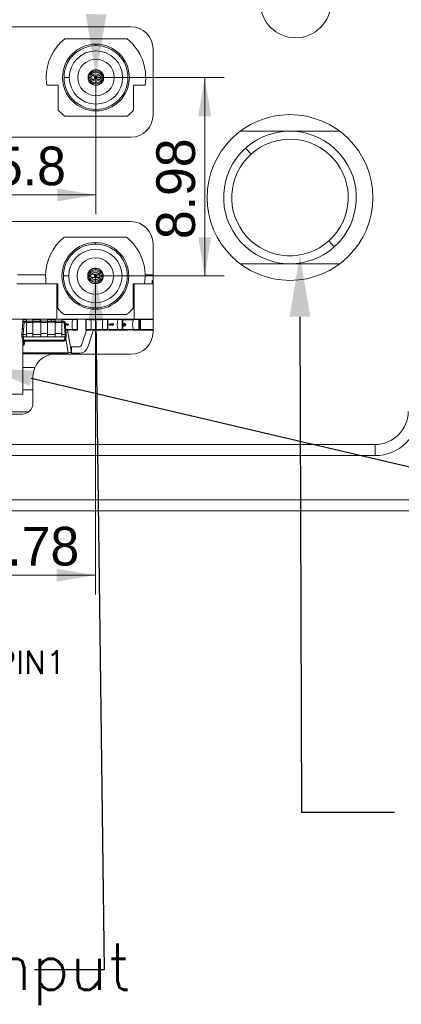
# Model space of a CAD drawing. Header units: millimetres. Extents: x 0 to 841, y 0 to 594.
# Tile 11 of 20: x 278 to 295, y 183 to 228. Entities that reach past the tile are written whole.
import ezdxf

# ---------------------------------------------------------------- set-up
doc = ezdxf.new("R2010")
doc.units = ezdxf.units.MM
doc.layers.get('0').update_dxf_attribs({"lineweight": 18})
for name, color, linetype, lineweight in [('10M晶', 7, 'Continuous', 18), ('BX三合', 7, 'Continuous', 18), ('BX三合一6', 7, 'Continuous', 18), ('BX三合一涓€閽Ｉ噾-', 7, 'Continuous', 18), ('COMPOUND-10.STEP', 7, 'Continuous', 18), ('COMPOUND-14.STEP', 7, 'Continuous', 18), ('COMPOUND-34.STEP', 7, 'Continuous', 18), ('COMPOUND-40.STEP', 7, 'Continuous', 18), ('Default', 7, 'Continuous', 18), ('ID353', 7, 'Continuous', 18), ('ID3811', 7, 'Continuous', 18), ('SOLID-0.STEP.STE', 7, 'Continuous', 18), ('SOLID-2.STEP.STE', 7, 'Continuous', 18), ('SOLID-3.STEP.STE', 7, 'Continuous', 18), ('SOLID.STEP.STEP_', 7, 'Continuous', 18), ('按夐敭', 7, 'Continuous', 18), ('网口板FS', 7, 'Continuous', 18)]:
    doc.layers.add(name, color=color, linetype=linetype, lineweight=lineweight)
doc.styles.add('SEACAD_Arial', font='txt', dxfattribs={"width": 0.7})
doc.styles.get("Standard").update_dxf_attribs({"font": 'txt.shx'})
doc.dimstyles.new('国标', dxfattribs={"dimtxt": 3.5, "dimasz": 3.5, "dimexe": 1.75, "dimexo": 0, "dimgap": 0.875, "dimtad": 1, "dimdsep": 46, "dimtxsty": 'SEACAD_Arial', "dimblk": '_CAXARROW', "dimcen": 1.75, "dimdle": 7, "dimadec": 1, "dimazin": 0, "dimtfac": 0.5, "dimtdec": 3, "dimtmove": 0, "dimatfit": 3, "dimfxl": 1, "dimtolj": 1, "dimarcsym": 0})

# ---------------------------------------------------------------- blocks, each defined once
blk = doc.blocks.new('SE4')
at = {"layer": '10M晶', "color": 7, "linetype": 'Continuous'}
for p, q in [((278.882, 215.974), (277.602, 215.974)), ((283.739, 215.974), (283.381, 215.974)), ((277.85, 213.763), (277.85, 213.974)), ((277.85, 210.574), (277.85, 213.012)), ((277.85, 210.574), (276.65, 210.574))]:
    blk.add_line(p, q, dxfattribs=at)
at = {"layer": 'BX三合', "color": 7, "linetype": 'Continuous'}
for p, q in [((282.739, 227.204), (262.239, 227.204)), ((283.739, 223.204), (283.739, 226.204)), ((262.239, 222.204), (282.739, 222.204)), ((282.739, 218.384), (262.239, 218.384)), ((283.739, 213.384), (283.739, 217.384)), ((279.309, 212.384), (282.739, 212.384)), ((278.309, 210.174), (278.309, 211.384)), ((277.809, 209.674), (261.739, 209.674))]:
    blk.add_line(p, q, dxfattribs=at)
for centre, radius, start, end in [((290.188, 228.304), 1.6, 180, 0), ((282.739, 226.204), 1, 0, 90), ((282.739, 223.204), 1, 270, 0), ((289.933, 219.474), 3.75, 0, 180), ((289.933, 219.474), 3.75, 180, 0), ((282.739, 217.384), 1, 0, 90), ((282.739, 213.384), 1, 270, 0), ((279.309, 211.384), 1, 90, 180), ((277.809, 210.174), 0.5, 270, 360)]:
    blk.add_arc(centre, radius, start, end, dxfattribs=at)
at = {"layer": 'BX三合一6', "color": 7, "linetype": 'Continuous'}
for p, q in [((282.571, 226.654), (279.742, 226.654)), ((281.157, 226.349), (281.157, 226.414)), ((281.157, 225.193), (281.157, 225.253)), ((279.951, 224.904), (279.712, 224.904)), ((280.809, 224.974), (280.809, 224.914)), ((280.809, 224.914), (280.862, 224.914)), ((280.809, 224.894), (280.809, 224.834)), ((280.862, 224.894), (280.809, 224.894)), ((280.862, 224.914), (280.941, 224.917)), ((280.941, 224.891), (280.862, 224.894)), ((281.157, 224.904), (281.157, 224.963)), ((281.157, 224.904), (281.157, 224.844)), ((281.157, 224.828), (281.157, 224.739)), ((281.157, 224.739), (281.157, 224.666)), ((281.372, 224.917), (281.452, 224.914)), ((281.452, 224.894), (281.372, 224.891)), ((281.452, 224.914), (281.504, 224.914)), ((281.504, 224.894), (281.452, 224.894)), ((281.504, 224.914), (281.504, 224.974)), ((281.504, 224.834), (281.504, 224.894)), ((282.362, 224.904), (282.602, 224.904)), ((278.934, 224.554), (279.455, 224.554)), ((279.455, 224.554), (279.455, 223.432)), ((282.858, 223.432), (282.858, 224.554)), ((282.858, 224.554), (283.379, 224.554)), ((281.157, 223.459), (281.157, 223.394)), ((279.742, 223.154), (282.571, 223.154)), ((282.546, 217.674), (279.717, 217.674)), ((281.131, 217.369), (281.131, 217.434)), ((281.131, 216.213), (281.131, 216.273)), ((279.926, 215.924), (279.686, 215.924)), ((280.784, 215.994), (280.784, 215.934)), ((280.784, 215.934), (280.836, 215.934)), ((280.784, 215.914), (280.784, 215.854)), ((280.836, 215.914), (280.784, 215.914)), ((280.836, 215.934), (280.916, 215.937)), ((280.916, 215.911), (280.836, 215.914)), ((281.131, 215.924), (281.131, 215.983)), ((281.131, 215.924), (281.131, 215.864)), ((281.131, 215.848), (281.131, 215.759)), ((281.131, 215.759), (281.131, 215.686)), ((281.347, 215.937), (281.426, 215.934)), ((281.426, 215.914), (281.347, 215.911)), ((281.426, 215.934), (281.479, 215.934)), ((281.479, 215.914), (281.426, 215.914)), ((281.479, 215.934), (281.479, 215.994)), ((281.479, 215.854), (281.479, 215.914)), ((282.337, 215.924), (282.576, 215.924)), ((278.909, 215.574), (279.43, 215.574)), ((279.43, 215.574), (279.43, 214.452)), ((282.833, 214.452), (282.833, 215.574)), ((282.833, 215.574), (283.354, 215.574)), ((281.131, 214.479), (281.131, 214.414)), ((279.717, 214.174), (282.546, 214.174))]:
    blk.add_line(p, q, dxfattribs=at)
for centre, radius, start, end in [((281.157, 224.904), 2.25, 128.9424, 180), ((281.157, 224.904), 1.51, 90, 270), ((281.157, 224.904), 1.445, 90, 180), ((281.157, 224.904), 1.51, 270, 90), ((281.157, 224.904), 1.445, 0, 90), ((281.157, 224.904), 2.25, 351.051, 51.0576), ((281.157, 224.904), 1.205, 0, 180), ((281.157, 224.904), 0.825, 0, 180), ((281.157, 224.904), 2.25, 180, 188.949), ((281.157, 224.904), 1.445, 180, 270), ((281.157, 224.904), 1.205, 180, 0), ((281.157, 224.904), 0.825, 180, 0), ((281.157, 224.904), 0.343, 178.3902, 180), ((281.157, 224.904), 0.343, 180, 181.6098), ((281.256, 236.714), 11.886, 268.6541, 269.5228), ((281.157, 218.486), 6.494, 88.4125, 91.5779), ((281.157, 224.904), 0.0595, 90, 270), ((281.157, 224.904), 0.0595, 270, 90), ((281.157, 224.904), 1.445, 270, 0), ((281.058, 236.717), 11.889, 270.4773, 271.3422), ((281.157, 224.904), 0.343, 358.3902, 1.6098), ((281.157, 224.904), 2.25, 220.856, 231.0576), ((281.157, 224.904), 2.25, 308.9424, 319.144), ((281.131, 215.924), 2.25, 128.9424, 180), ((281.131, 215.924), 1.51, 90, 270), ((281.131, 215.924), 1.51, 270, 90), ((281.131, 215.924), 2.25, 351.051, 51.0576), ((281.131, 215.924), 1.445, 90, 180), ((281.131, 215.924), 1.205, 0, 180), ((281.131, 215.924), 1.445, 0, 90), ((281.131, 215.924), 0.825, 0, 180), ((281.131, 215.924), 2.25, 180, 188.949), ((281.131, 215.924), 1.445, 180, 270), ((281.131, 215.924), 1.205, 180, 0), ((281.131, 215.924), 0.825, 180, 0), ((281.131, 215.924), 0.343, 178.3902, 180), ((281.131, 215.924), 0.343, 180, 181.6098), ((281.23, 227.734), 11.886, 268.6541, 269.5228), ((281.131, 209.506), 6.494, 88.4125, 91.5779), ((281.131, 215.924), 0.0595, 90, 270), ((281.131, 215.924), 0.0595, 270, 90), ((281.131, 215.924), 1.445, 270, 0), ((281.032, 227.737), 11.889, 270.4773, 271.3422), ((281.131, 215.924), 0.343, 358.3902, 1.6098), ((281.131, 215.924), 2.25, 220.856, 231.0576), ((281.131, 215.924), 2.25, 308.9424, 319.144)]:
    blk.add_arc(centre, radius, start, end, dxfattribs=at)
for centre, major_axis, start_param, end_param in [((281.157, 224.837), (-0.356, 0), 4.712389, 6.067225), ((281.157, 224.837), (0.305, 0), 0.25268, 2.888912), ((281.157, 224.841), (-0.229, 0), 4.712389, 5.943348), ((281.157, 224.837), (0.356, 0), 0.21596, 1.570796), ((281.157, 224.841), (0.229, 0), 0.339837, 1.570796), ((281.157, 224.97), (0.356, 0), 3.357553, 6.067225), ((281.157, 224.97), (-0.305, 0), 0.25268, 1.570796), ((281.157, 224.967), (-0.229, 0), 0.339837, 1.570796), ((281.157, 224.97), (-0.305, 0), 1.570796, 2.888912), ((281.157, 224.967), (-0.229, 0), 1.570796, 2.801756), ((281.131, 215.857), (-0.356, 0), 4.712389, 6.067225), ((281.131, 215.857), (0.305, 0), 0.25268, 2.888912), ((281.131, 215.857), (-0.356, 0), 3.357553, 4.712389), ((281.131, 215.99), (0.356, 0), 3.357553, 6.067225), ((281.131, 215.99), (-0.305, 0), 0.25268, 1.570796), ((281.131, 215.861), (0.229, 0), 1.570796, 2.801756), ((281.131, 215.987), (-0.229, 0), 0.339837, 1.570796), ((281.131, 215.861), (0.229, 0), 0.339837, 1.570796), ((281.131, 215.99), (-0.305, 0), 1.570796, 2.888912), ((281.131, 215.987), (-0.229, 0), 1.570796, 2.801756)]:
    blk.add_ellipse(centre, major_axis=major_axis, ratio=0.999161, start_param=start_param, end_param=end_param, dxfattribs=at)
for points, weights in [([(280.809, 224.974), (280.847, 225.144), (280.982, 225.253), (281.157, 225.253)], [1, 0.852795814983, 0.852795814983, 1]), ([(281.157, 225.253), (281.331, 225.253), (281.467, 225.144), (281.504, 224.974)], [1, 0.852795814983, 0.852795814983, 1]), ([(281.504, 224.834), (281.4, 224.359), (280.914, 224.359), (280.809, 224.834)], [1, 0.47619047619, 0.47619047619, 1]), ([(280.784, 215.994), (280.821, 216.164), (280.957, 216.273), (281.131, 216.273)], [1, 0.852795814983, 0.852795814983, 1]), ([(281.131, 216.273), (281.306, 216.273), (281.441, 216.164), (281.479, 215.994)], [1, 0.852795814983, 0.852795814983, 1]), ([(281.479, 215.854), (281.374, 215.379), (280.888, 215.379), (280.784, 215.854)], [1, 0.47619047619, 0.47619047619, 1])]:
    blk.add_rational_spline(points, weights, degree=3, dxfattribs=at)
at = {"layer": 'BX三合一涓€閽Ｉ噾-', "color": 7, "linetype": 'Continuous'}
for p, q in [((267.149, 208.294), (293.779, 208.294)), ((293.779, 208.294), (293.779, 207.794)), ((293.779, 207.794), (267.149, 207.794)), ((267.149, 205.794), (296.279, 205.794)), ((296.279, 205.294), (267.149, 205.294))]:
    blk.add_line(p, q, dxfattribs=at)
for radius in [2, 1.5]:
    blk.add_arc((293.779, 209.794), radius, 270, 0, dxfattribs=at)
at = {"layer": 'COMPOUND-10.STEP', "color": 7, "linetype": 'Continuous'}
for p, q in [((279.868, 213.474), (280.048, 212.45)), ((280.506, 212.794), (280.724, 213.474)), ((280.792, 212.702), (281.042, 213.484)), ((279.9, 212.45), (279.787, 213.092)), ((280.053, 212.424), (280.053, 212.724)), ((280.053, 212.724), (280.411, 212.724)), ((277.85, 212.45), (279.9, 212.45)), ((279.9, 212.398), (277.85, 212.398)), ((279.898, 212.384), (279.9, 212.398)), ((279.9, 212.45), (279.9, 212.398)), ((280.048, 212.398), (280.046, 212.384)), ((280.053, 212.424), (280.411, 212.424))]:
    blk.add_line(p, q, dxfattribs=at)
for centre, radius, start, end in [((281.176, 213.574), 0.4, 90, 102.8393), ((280.411, 212.824), 0.1, 270, 342.2553), ((280.411, 212.824), 0.4, 270, 342.2553), ((279.9, 212.424), 0.15, 350, 10)]:
    blk.add_arc(centre, radius, start, end, dxfattribs=at)
for major_axis, start_param, end_param in [((0.148, 0.026), 0, 1.540638), ((0.148, -0.026), 4.742547, 6.283185)]:
    blk.add_ellipse((279.9, 212.424), major_axis=major_axis, ratio=0.171088, start_param=start_param, end_param=end_param, dxfattribs=at)
at = {"layer": 'COMPOUND-14.STEP', "color": 7, "linetype": 'Continuous'}
for p, q in [((277.905, 213.874), (278.009, 213.874)), ((277.905, 213.828), (277.905, 213.874)), ((278.009, 213.874), (278.009, 213.974)), ((278.309, 213.874), (278.009, 213.874)), ((278.009, 213.824), (278.009, 213.874)), ((278.309, 213.974), (278.309, 213.874)), ((278.309, 213.874), (278.659, 213.874)), ((278.309, 213.824), (278.309, 213.874)), ((278.659, 213.874), (278.659, 213.974)), ((278.958, 213.874), (278.659, 213.874)), ((278.659, 213.824), (278.659, 213.874)), ((278.958, 213.974), (278.958, 213.874)), ((278.958, 213.874), (279.308, 213.874)), ((278.958, 213.824), (278.958, 213.874)), ((279.308, 213.874), (279.308, 213.974)), ((279.608, 213.874), (279.308, 213.874)), ((279.308, 213.824), (279.308, 213.874)), ((279.608, 213.974), (279.608, 213.874)), ((279.608, 213.874), (279.712, 213.874)), ((279.608, 213.824), (279.608, 213.874)), ((279.712, 213.828), (279.712, 213.874)), ((277.809, 213.274), (277.855, 213.828)), ((277.824, 213.465), (277.825, 213.465)), ((277.825, 213.48), (277.826, 213.489)), ((277.825, 213.482), (277.826, 213.482)), ((277.826, 213.489), (277.828, 213.513)), ((277.826, 213.492), (277.827, 213.501)), ((277.827, 213.5), (277.828, 213.5)), ((277.829, 213.521), (277.833, 213.57)), ((277.829, 213.531), (277.83, 213.535)), ((277.829, 213.521), (277.83, 213.521)), ((277.83, 213.533), (277.83, 213.542)), ((277.833, 213.57), (277.837, 213.617)), ((277.833, 213.57), (277.834, 213.57)), ((277.835, 213.594), (277.835, 213.598)), ((277.837, 213.624), (277.838, 213.639)), ((277.837, 213.617), (277.838, 213.638)), ((277.837, 213.62), (277.837, 213.623)), ((277.837, 213.617), (277.838, 213.617)), ((277.838, 213.638), (277.839, 213.638)), ((277.839, 213.647), (277.839, 213.652)), ((277.84, 213.658), (277.84, 213.659)), ((277.841, 213.667), (277.842, 213.667)), ((277.905, 213.828), (277.859, 213.274)), ((278.009, 213.828), (277.905, 213.828)), ((278.309, 213.824), (278.009, 213.824)), ((278.009, 213.324), (278.009, 213.824)), ((278.659, 213.828), (278.309, 213.828)), ((278.309, 213.324), (278.309, 213.824)), ((278.958, 213.824), (278.659, 213.824)), ((278.659, 213.324), (278.659, 213.824)), ((279.308, 213.828), (278.958, 213.828)), ((278.958, 213.324), (278.958, 213.824)), ((279.608, 213.824), (279.308, 213.824)), ((279.308, 213.324), (279.308, 213.824)), ((279.712, 213.828), (279.608, 213.828)), ((279.608, 213.324), (279.608, 213.824)), ((279.758, 213.274), (279.712, 213.828)), ((279.762, 213.828), (279.808, 213.274)), ((277.809, 213.174), (277.809, 213.274)), ((277.85, 213.012), (277.809, 213.174)), ((277.809, 213.174), (277.809, 213.174)), ((277.858, 213.174), (277.898, 213.012)), ((277.859, 213.274), (277.859, 213.274)), ((278.009, 213.274), (277.859, 213.274)), ((277.859, 213.274), (277.859, 213.174)), ((277.859, 213.174), (278.009, 213.174)), ((277.898, 213.012), (279.719, 213.012)), ((277.898, 212.974), (277.898, 213.012)), ((278.309, 213.324), (278.009, 213.324)), ((278.009, 213.174), (278.009, 213.324)), ((278.309, 213.174), (278.009, 213.174)), ((278.309, 213.174), (278.309, 213.324)), ((278.659, 213.274), (278.309, 213.274)), ((278.309, 213.174), (278.659, 213.174)), ((278.958, 213.324), (278.659, 213.324)), ((278.659, 213.174), (278.659, 213.324)), ((278.958, 213.174), (278.659, 213.174)), ((278.958, 213.174), (278.958, 213.324)), ((279.308, 213.274), (278.958, 213.274)), ((278.958, 213.174), (279.308, 213.174)), ((279.608, 213.324), (279.308, 213.324)), ((279.308, 213.174), (279.308, 213.324)), ((279.608, 213.174), (279.308, 213.174)), ((279.608, 213.174), (279.608, 213.324)), ((279.758, 213.274), (279.608, 213.274)), ((279.608, 213.174), (279.758, 213.174)), ((279.719, 213.012), (279.76, 213.174)), ((279.719, 212.974), (279.719, 213.012)), ((279.758, 213.274), (279.758, 213.274)), ((279.758, 213.174), (279.758, 213.274)), ((279.808, 213.174), (279.767, 213.012)), ((279.808, 213.274), (279.808, 213.174)), ((279.808, 213.174), (279.808, 213.174)), ((279.719, 212.974), (277.898, 212.974))]:
    blk.add_line(p, q, dxfattribs=at)
for centre, radius, start, end in [((277.905, 213.824), 0.05, 90, 175.2364), ((279.712, 213.824), 0.05, 4.7636, 90), ((277.834, 212.974), 0.302, 85.2659, 94.7341), ((277.898, 213.024), 0.05, 194.0362, 270), ((277.859, 213.162), 0.0126, 90.0086, 96.7287), ((279.719, 213.024), 0.05, 270, 345.9638), ((279.783, 212.974), 0.302, 85.2659, 94.7341), ((279.758, 213.162), 0.0126, 83.2713, 89.9914)]:
    blk.add_arc(centre, radius, start, end, dxfattribs=at)
for centre, major_axis, ratio, start_param, end_param in [((277.905, 213.824), (-0.0498, 0.0042), 0.082761, 4.719286, 6.283185), ((279.712, 213.824), (-0.0498, -0.0042), 0.082761, 3.141593, 4.705492), ((277.898, 213.024), (-0.0485, -0.0121), 0.235702, 0, 1.511939), ((279.719, 213.024), (-0.0485, 0.0121), 0.235702, 1.629654, 3.141593)]:
    blk.add_ellipse(centre, major_axis=major_axis, ratio=ratio, start_param=start_param, end_param=end_param, dxfattribs=at)
for points in [[(277.809, 213.174), (277.81, 213.171), (277.83, 213.171), (277.858, 213.174)], [(279.76, 213.174), (279.787, 213.171), (279.807, 213.171), (279.808, 213.174)]]:
    blk.add_rational_spline(points, [1, 0.818404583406, 0.818404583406, 1], degree=3, dxfattribs=at)
at = {"layer": 'COMPOUND-34.STEP', "color": 7, "linetype": 'Continuous'}
for p, q in [((277.85, 213.831), (277.855, 213.831)), ((277.852, 213.793), (277.85, 213.793)), ((277.85, 212.812), (277.86, 212.812)), ((277.86, 212.775), (277.85, 212.775)), ((277.86, 212.812), (277.896, 212.975)), ((277.86, 212.812), (277.86, 212.775)), ((277.943, 212.974), (277.907, 212.812))]:
    blk.add_line(p, q, dxfattribs=at)
blk.add_arc((277.86, 212.823), 0.048, 270, 347.4712, dxfattribs=at)
blk.add_ellipse((277.86, 212.823), major_axis=(0.0469, -0.0104), ratio=0.212, start_param=4.759465, end_param=6.283185, dxfattribs=at)
at = {"layer": 'COMPOUND-40.STEP', "color": 7, "linetype": 'Continuous'}
for p, q in [((278.909, 215.574), (277.575, 215.574)), ((279.383, 215.574), (279.383, 213.974)), ((282.883, 213.974), (282.883, 215.574)), ((283.739, 215.574), (283.354, 215.574)), ((279.383, 213.974), (277.104, 213.974)), ((279.383, 213.974), (282.883, 213.974)), ((283.739, 213.974), (282.883, 213.974))]:
    blk.add_line(p, q, dxfattribs=at)
at = {"layer": 'ID353', "color": 7, "linetype": 'Continuous'}
blk.add_line((278.109, 209.774), (261.439, 209.774), dxfattribs=at)
at = {"layer": 'ID3811', "color": 7, "linetype": 'Continuous'}
for p, q in [((292.183, 222.474), (287.683, 222.474)), ((287.683, 216.474), (292.183, 216.474))]:
    blk.add_line(p, q, dxfattribs=at)
at = {"layer": 'SOLID-0.STEP.STE', "color": 7, "linetype": 'Continuous'}
for p, q in [((279.608, 213.964), (280.101, 213.964)), ((280.101, 213.954), (279.608, 213.954)), ((280.075, 213.974), (280.075, 213.964)), ((280.101, 213.954), (280.104, 213.964)), ((280.305, 213.954), (280.101, 213.954)), ((280.104, 213.971), (280.104, 213.964)), ((280.104, 213.971), (280.106, 213.971)), ((280.105, 213.968), (280.104, 213.964)), ((280.106, 213.964), (280.104, 213.964)), ((280.105, 213.968), (280.106, 213.971)), ((280.305, 213.974), (280.305, 213.954)), ((280.305, 213.494), (280.305, 213.954)), ((280.305, 213.954), (280.325, 213.954)), ((280.325, 213.954), (280.325, 213.494)), ((280.696, 213.494), (280.696, 213.954)), ((280.716, 213.954), (280.696, 213.954)), ((280.716, 213.954), (280.716, 213.974)), ((280.919, 213.954), (280.716, 213.954)), ((280.716, 213.954), (280.716, 213.494)), ((280.915, 213.971), (280.916, 213.968)), ((280.915, 213.971), (280.917, 213.971)), ((280.917, 213.964), (280.915, 213.964)), ((280.917, 213.964), (280.916, 213.968)), ((280.917, 213.964), (280.917, 213.971)), ((280.917, 213.964), (280.919, 213.954)), ((280.919, 213.964), (281.473, 213.964)), ((281.473, 213.954), (280.919, 213.954)), ((280.946, 213.964), (280.946, 213.974)), ((281.072, 213.964), (281.072, 213.974)), ((281.224, 213.964), (281.224, 213.974)), ((281.389, 213.964), (281.389, 213.974)), ((281.446, 213.974), (281.446, 213.964)), ((281.475, 213.964), (281.473, 213.954)), ((281.676, 213.954), (281.473, 213.954)), ((281.475, 213.971), (281.477, 213.971)), ((281.475, 213.964), (281.475, 213.971)), ((281.476, 213.968), (281.475, 213.964)), ((281.477, 213.964), (281.475, 213.964)), ((281.477, 213.971), (281.476, 213.968)), ((281.676, 213.974), (281.676, 213.954)), ((281.676, 213.494), (281.676, 213.954)), ((281.676, 213.954), (281.696, 213.954)), ((281.693, 213.964), (282.146, 213.964)), ((282.146, 213.954), (281.696, 213.954)), ((281.696, 213.954), (281.696, 213.494)), ((281.832, 213.964), (281.832, 213.974)), ((281.954, 213.974), (281.954, 213.964)), ((281.983, 213.971), (281.983, 213.964)), ((281.983, 213.971), (281.985, 213.971)), ((281.984, 213.968), (281.983, 213.964)), ((281.984, 213.968), (281.985, 213.971)), ((282.119, 213.974), (282.119, 213.964)), ((282.146, 213.954), (282.148, 213.964)), ((282.349, 213.954), (282.146, 213.954)), ((282.148, 213.971), (282.148, 213.964)), ((282.148, 213.971), (282.15, 213.971)), ((282.149, 213.968), (282.148, 213.964)), ((282.15, 213.964), (282.148, 213.964)), ((282.149, 213.968), (282.15, 213.971)), ((282.349, 213.974), (282.349, 213.954)), ((282.349, 213.494), (282.349, 213.954)), ((282.349, 213.954), (282.369, 213.954)), ((282.361, 213.971), (282.361, 213.97)), ((282.361, 213.971), (282.363, 213.971)), ((282.362, 213.968), (282.363, 213.971)), ((282.369, 213.954), (282.369, 213.494)), ((282.562, 213.974), (282.562, 213.964)), ((283.104, 213.97), (283.104, 213.974)), ((283.149, 213.954), (283.111, 213.954)), ((279.772, 213.721), (279.771, 213.721)), ((279.772, 213.705), (279.772, 213.721)), ((279.775, 213.75), (279.775, 213.752)), ((279.776, 213.72), (279.776, 213.717)), ((279.776, 213.703), (279.776, 213.701)), ((279.781, 213.753), (279.778, 213.753)), ((279.778, 213.753), (279.778, 213.743)), ((279.781, 213.75), (279.781, 213.753)), ((279.781, 213.75), (279.781, 213.75)), ((279.781, 213.747), (279.781, 213.745)), ((279.781, 213.745), (279.784, 213.746)), ((279.781, 213.743), (279.785, 213.744)), ((279.788, 213.739), (279.788, 213.742)), ((279.79, 213.494), (280.101, 213.494)), ((280.101, 213.484), (279.791, 213.484)), ((279.792, 213.753), (279.792, 213.75)), ((279.803, 213.753), (279.792, 213.753)), ((279.792, 213.75), (279.801, 213.75)), ((279.792, 213.72), (279.792, 213.718)), ((279.803, 213.72), (279.792, 213.72)), ((279.792, 213.718), (279.8, 213.718)), ((279.801, 213.743), (279.793, 213.743)), ((279.793, 213.743), (279.793, 213.741)), ((279.793, 213.741), (279.801, 213.741)), ((279.801, 213.735), (279.793, 213.735)), ((279.793, 213.735), (279.793, 213.732)), ((279.793, 213.732), (279.803, 213.732)), ((279.8, 213.718), (279.8, 213.7)), ((279.8, 213.7), (279.803, 213.7)), ((279.801, 213.75), (279.801, 213.743)), ((279.801, 213.741), (279.801, 213.735)), ((279.803, 213.732), (279.803, 213.753)), ((279.803, 213.7), (279.803, 213.72)), ((279.847, 213.752), (279.839, 213.752)), ((279.839, 213.744), (279.846, 213.744)), ((279.841, 213.721), (279.84, 213.721)), ((279.866, 213.746), (279.846, 213.735)), ((279.847, 213.743), (279.846, 213.744)), ((279.846, 213.735), (279.85, 213.728)), ((279.85, 213.728), (279.87, 213.738)), ((279.866, 213.747), (279.866, 213.746)), ((280.075, 213.484), (280.075, 213.474)), ((280.101, 213.474), (280.075, 213.474)), ((280.101, 213.494), (280.305, 213.494)), ((280.104, 213.484), (280.101, 213.494)), ((280.305, 213.474), (280.101, 213.474)), ((280.104, 213.484), (280.106, 213.484)), ((280.104, 213.484), (280.104, 213.477)), ((280.104, 213.484), (280.105, 213.48)), ((280.106, 213.477), (280.104, 213.477)), ((280.105, 213.48), (280.106, 213.484)), ((280.106, 213.477), (280.105, 213.48)), ((280.305, 213.494), (280.305, 213.474)), ((280.325, 213.494), (280.305, 213.494)), ((280.696, 213.494), (280.716, 213.494)), ((280.716, 213.494), (280.919, 213.494)), ((280.716, 213.474), (280.716, 213.494)), ((280.919, 213.474), (280.716, 213.474)), ((280.915, 213.484), (280.917, 213.484)), ((280.916, 213.48), (280.915, 213.477)), ((280.917, 213.477), (280.915, 213.477)), ((280.917, 213.484), (280.916, 213.48)), ((280.919, 213.494), (280.917, 213.484)), ((280.917, 213.484), (280.917, 213.477)), ((280.919, 213.494), (281.473, 213.494)), ((281.473, 213.484), (280.919, 213.484)), ((280.919, 213.474), (280.946, 213.474)), ((280.946, 213.474), (280.946, 213.484)), ((281.072, 213.474), (281.072, 213.484)), ((281.224, 213.474), (281.072, 213.474)), ((281.224, 213.474), (281.224, 213.484)), ((281.389, 213.474), (281.224, 213.474)), ((281.389, 213.474), (281.389, 213.484)), ((281.446, 213.474), (281.389, 213.474)), ((281.446, 213.484), (281.446, 213.474)), ((281.473, 213.474), (281.446, 213.474)), ((281.473, 213.494), (281.676, 213.494)), ((281.473, 213.494), (281.475, 213.484)), ((281.676, 213.474), (281.473, 213.474)), ((281.475, 213.484), (281.477, 213.484)), ((281.475, 213.484), (281.475, 213.477)), ((281.476, 213.48), (281.475, 213.484)), ((281.477, 213.477), (281.475, 213.477)), ((281.477, 213.484), (281.476, 213.48)), ((281.476, 213.48), (281.477, 213.477)), ((281.676, 213.494), (281.676, 213.474)), ((281.696, 213.494), (281.676, 213.494)), ((282.146, 213.484), (281.693, 213.484)), ((281.696, 213.494), (282.146, 213.494)), ((281.741, 213.753), (281.748, 213.733)), ((281.743, 213.753), (281.741, 213.753)), ((281.745, 213.748), (281.743, 213.753)), ((281.754, 213.748), (281.745, 213.748)), ((281.753, 213.745), (281.746, 213.745)), ((281.746, 213.745), (281.749, 213.737)), ((281.748, 213.733), (281.751, 213.733)), ((281.75, 213.737), (281.753, 213.745)), ((281.75, 213.736), (281.75, 213.736)), ((281.751, 213.733), (281.759, 213.753)), ((281.756, 213.753), (281.754, 213.748)), ((281.759, 213.753), (281.756, 213.753)), ((281.766, 213.721), (281.773, 213.7)), ((281.769, 213.721), (281.766, 213.721)), ((281.771, 213.715), (281.769, 213.721)), ((281.777, 213.753), (281.771, 213.753)), ((281.774, 213.751), (281.771, 213.751)), ((281.771, 213.735), (281.774, 213.735)), ((281.771, 213.733), (281.776, 213.733)), ((281.779, 213.715), (281.771, 213.715)), ((281.778, 213.713), (281.771, 213.713)), ((281.771, 213.713), (281.775, 213.704)), ((281.773, 213.7), (281.776, 213.7)), ((281.774, 213.735), (281.774, 213.751)), ((281.775, 213.704), (281.778, 213.713)), ((281.775, 213.703), (281.775, 213.703)), ((281.776, 213.733), (281.777, 213.753)), ((281.776, 213.7), (281.784, 213.721)), ((281.781, 213.721), (281.779, 213.715)), ((281.78, 213.753), (281.78, 213.751)), ((281.791, 213.753), (281.78, 213.753)), ((281.78, 213.751), (281.789, 213.751)), ((281.789, 213.744), (281.781, 213.744)), ((281.781, 213.744), (281.781, 213.742)), ((281.781, 213.742), (281.789, 213.741)), ((281.789, 213.735), (281.781, 213.735)), ((281.781, 213.735), (281.781, 213.733)), ((281.781, 213.733), (281.791, 213.733)), ((281.784, 213.721), (281.781, 213.721)), ((281.789, 213.751), (281.789, 213.744)), ((281.789, 213.741), (281.789, 213.735)), ((281.791, 213.733), (281.791, 213.753)), ((281.801, 213.755), (281.794, 213.738)), ((281.794, 213.738), (281.797, 213.738)), ((281.802, 213.721), (281.796, 213.721)), ((281.799, 213.718), (281.796, 213.718)), ((281.796, 213.703), (281.799, 213.703)), ((281.796, 213.7), (281.802, 213.7)), ((281.797, 213.738), (281.801, 213.749)), ((281.799, 213.703), (281.799, 213.718)), ((281.801, 213.75), (281.801, 213.75)), ((281.801, 213.75), (281.801, 213.749)), ((281.801, 213.749), (281.805, 213.738)), ((281.802, 213.753), (281.803, 213.755)), ((281.808, 213.738), (281.802, 213.753)), ((281.802, 213.7), (281.802, 213.721)), ((281.805, 213.738), (281.808, 213.738)), ((281.806, 213.721), (281.806, 213.718)), ((281.817, 213.721), (281.806, 213.721)), ((281.806, 213.718), (281.814, 213.718)), ((281.814, 213.703), (281.806, 213.703)), ((281.806, 213.703), (281.806, 213.7)), ((281.806, 213.7), (281.816, 213.7)), ((281.807, 213.757), (281.807, 213.759)), ((281.814, 213.711), (281.807, 213.711)), ((281.807, 213.711), (281.807, 213.709)), ((281.807, 213.709), (281.814, 213.709)), ((281.81, 213.741), (281.81, 213.739)), ((281.811, 213.474), (281.832, 213.474)), ((281.814, 213.718), (281.814, 213.711)), ((281.814, 213.709), (281.814, 213.703)), ((281.816, 213.7), (281.817, 213.721)), ((281.819, 213.75), (281.819, 213.752)), ((281.82, 213.703), (281.82, 213.701)), ((281.821, 213.72), (281.821, 213.717)), ((281.823, 213.753), (281.822, 213.743)), ((281.825, 213.753), (281.823, 213.753)), ((281.825, 213.75), (281.825, 213.753)), ((281.825, 213.75), (281.825, 213.75)), ((281.825, 213.747), (281.825, 213.745)), ((281.825, 213.745), (281.828, 213.746)), ((281.825, 213.743), (281.829, 213.744)), ((281.832, 213.474), (281.832, 213.484)), ((281.832, 213.48), (281.833, 213.484)), ((281.833, 213.477), (281.832, 213.479)), ((281.833, 213.477), (281.832, 213.477)), ((281.954, 213.474), (281.832, 213.474)), ((281.833, 213.739), (281.833, 213.742)), ((281.837, 213.753), (281.837, 213.75)), ((281.848, 213.753), (281.837, 213.753)), ((281.837, 213.75), (281.845, 213.75)), ((281.845, 213.735), (281.837, 213.735)), ((281.837, 213.735), (281.837, 213.732)), ((281.837, 213.732), (281.847, 213.732)), ((281.837, 213.72), (281.837, 213.718)), ((281.847, 213.72), (281.837, 213.72)), ((281.837, 213.718), (281.845, 213.718)), ((281.845, 213.743), (281.838, 213.743)), ((281.838, 213.743), (281.838, 213.741)), ((281.838, 213.741), (281.845, 213.741)), ((281.845, 213.75), (281.845, 213.743)), ((281.845, 213.741), (281.845, 213.735)), ((281.845, 213.718), (281.845, 213.7)), ((281.845, 213.7), (281.847, 213.7)), ((281.847, 213.732), (281.848, 213.753)), ((281.847, 213.7), (281.847, 213.72)), ((281.891, 213.752), (281.883, 213.752)), ((281.884, 213.744), (281.89, 213.744)), ((281.885, 213.721), (281.884, 213.721)), ((281.911, 213.746), (281.89, 213.735)), ((281.891, 213.743), (281.89, 213.744)), ((281.89, 213.735), (281.895, 213.728)), ((281.895, 213.728), (281.914, 213.738)), ((281.911, 213.747), (281.911, 213.746)), ((281.954, 213.484), (281.954, 213.474)), ((281.981, 213.474), (281.954, 213.474)), ((282.119, 213.474), (281.981, 213.474)), ((281.983, 213.484), (281.983, 213.477)), ((281.983, 213.484), (281.984, 213.48)), ((281.985, 213.477), (281.983, 213.477)), ((281.984, 213.48), (281.985, 213.484)), ((281.985, 213.477), (281.984, 213.48)), ((282.119, 213.484), (282.119, 213.474)), ((282.146, 213.474), (282.119, 213.474)), ((282.146, 213.494), (282.349, 213.494)), ((282.148, 213.484), (282.146, 213.494)), ((282.349, 213.474), (282.146, 213.474)), ((282.148, 213.484), (282.15, 213.484)), ((282.148, 213.484), (282.148, 213.477)), ((282.148, 213.484), (282.149, 213.48)), ((282.15, 213.477), (282.148, 213.477)), ((282.149, 213.48), (282.15, 213.484)), ((282.15, 213.477), (282.149, 213.48)), ((282.349, 213.494), (282.349, 213.474)), ((282.369, 213.494), (282.349, 213.494)), ((282.359, 213.474), (282.349, 213.474)), ((282.562, 213.474), (282.359, 213.474)), ((282.361, 213.478), (282.361, 213.477)), ((282.363, 213.477), (282.361, 213.477)), ((282.363, 213.477), (282.362, 213.48)), ((282.562, 213.484), (282.562, 213.474)), ((283.104, 213.474), (283.104, 213.478)), ((283.159, 213.474), (283.104, 213.474)), ((283.111, 213.494), (283.149, 213.494))]:
    blk.add_line(p, q, dxfattribs=at)
for centre, radius, start, end in [((281.075, 213.724), 1, 166.7029, 193.2971), ((280.063, 213.958), 0.0426, 8.1713, 13.8442), ((280.305, 213.954), 0.02, 0, 90), ((280.716, 213.954), 0.02, 90, 180), ((280.957, 213.958), 0.0426, 166.1558, 171.8287), ((279.946, 213.724), 1, 346.7029, 13.2971), ((281.072, 213.954), 0.02, 90, 150), ((281.224, 213.954), 0.02, 90, 150), ((281.389, 213.954), 0.02, 90, 150), ((282.446, 213.724), 1, 166.7029, 193.2971), ((281.435, 213.958), 0.0426, 8.1713, 13.8442), ((281.676, 213.954), 0.02, 360, 90), ((281.943, 213.958), 0.0426, 8.1713, 13.8442), ((283.119, 213.724), 1, 166.7029, 193.2971), ((282.108, 213.958), 0.0426, 8.1713, 13.8442), ((282.349, 213.954), 0.02, 0, 90), ((282.562, 213.954), 0.02, 30, 90), ((283.104, 213.954), 0.02, 90, 108.0444), ((280.305, 213.494), 0.02, 270, 0), ((280.716, 213.494), 0.02, 180, 270), ((280.957, 213.49), 0.0426, 188.1713, 193.8442), ((281.072, 213.494), 0.02, 210, 270), ((281.224, 213.494), 0.02, 210, 270), ((281.389, 213.494), 0.02, 210, 270), ((281.676, 213.494), 0.02, 270, 0), ((282.349, 213.494), 0.02, 270, 0), ((282.562, 213.494), 0.02, 270, 330), ((283.104, 213.494), 0.02, 251.9556, 270)]:
    blk.add_arc(centre, radius, start, end, dxfattribs=at)
for points in [[(279.825, 213.746), (279.822, 213.742), (279.82, 213.737), (279.82, 213.732)], [(279.82, 213.732), (279.82, 213.724), (279.826, 213.716), (279.834, 213.713)], [(279.839, 213.752), (279.833, 213.752), (279.829, 213.75), (279.825, 213.746)], [(279.829, 213.732), (279.829, 213.738), (279.833, 213.743), (279.839, 213.744)], [(279.84, 213.721), (279.834, 213.721), (279.829, 213.726), (279.829, 213.732)], [(279.834, 213.713), (279.836, 213.709), (279.838, 213.705), (279.842, 213.702)], [(279.861, 213.703), (279.851, 213.703), (279.842, 213.711), (279.841, 213.721)], [(279.842, 213.702), (279.847, 213.697), (279.854, 213.694), (279.861, 213.694)], [(279.881, 213.717), (279.878, 213.708), (279.87, 213.703), (279.861, 213.703)], [(279.861, 213.694), (279.868, 213.694), (279.874, 213.696), (279.879, 213.7)], [(279.881, 213.762), (279.873, 213.762), (279.866, 213.755), (279.866, 213.747)], [(279.87, 213.738), (279.873, 213.734), (279.876, 213.733), (279.881, 213.733)], [(279.895, 213.752), (279.893, 213.757), (279.887, 213.762), (279.881, 213.762)], [(279.881, 213.733), (279.887, 213.733), (279.892, 213.737), (279.894, 213.742)], [(279.903, 213.729), (279.903, 213.721), (279.896, 213.714), (279.888, 213.714)], [(279.888, 213.706), (279.895, 213.706), (279.901, 213.708), (279.905, 213.712)], [(279.894, 213.742), (279.899, 213.74), (279.903, 213.735), (279.903, 213.729)], [(279.906, 213.745), (279.903, 213.748), (279.899, 213.751), (279.895, 213.752)], [(279.905, 213.712), (279.91, 213.717), (279.912, 213.723), (279.912, 213.729)], [(279.912, 213.729), (279.912, 213.735), (279.91, 213.74), (279.906, 213.745)], [(281.87, 213.746), (281.866, 213.742), (281.864, 213.737), (281.864, 213.732)], [(281.864, 213.732), (281.864, 213.724), (281.87, 213.716), (281.878, 213.713)], [(281.883, 213.752), (281.878, 213.752), (281.873, 213.75), (281.87, 213.746)], [(281.873, 213.732), (281.873, 213.738), (281.878, 213.743), (281.884, 213.744)], [(281.884, 213.721), (281.878, 213.721), (281.873, 213.726), (281.873, 213.732)], [(281.878, 213.713), (281.88, 213.709), (281.883, 213.705), (281.886, 213.702)], [(281.906, 213.703), (281.895, 213.703), (281.887, 213.711), (281.885, 213.721)], [(281.886, 213.702), (281.891, 213.697), (281.898, 213.694), (281.906, 213.694)], [(281.925, 213.717), (281.922, 213.708), (281.915, 213.703), (281.906, 213.703)], [(281.906, 213.694), (281.912, 213.694), (281.918, 213.696), (281.923, 213.7)], [(281.925, 213.762), (281.917, 213.762), (281.911, 213.755), (281.911, 213.747)], [(281.914, 213.738), (281.917, 213.734), (281.921, 213.733), (281.925, 213.733)], [(281.939, 213.752), (281.937, 213.757), (281.932, 213.762), (281.925, 213.762)], [(281.925, 213.733), (281.931, 213.733), (281.937, 213.737), (281.939, 213.742)], [(281.947, 213.729), (281.947, 213.721), (281.941, 213.714), (281.933, 213.714)], [(281.933, 213.706), (281.939, 213.706), (281.945, 213.708), (281.949, 213.712)], [(281.95, 213.745), (281.947, 213.748), (281.943, 213.751), (281.939, 213.752)], [(281.939, 213.742), (281.944, 213.74), (281.947, 213.735), (281.947, 213.729)], [(281.949, 213.712), (281.954, 213.717), (281.956, 213.723), (281.956, 213.729)], [(281.956, 213.729), (281.956, 213.735), (281.954, 213.74), (281.95, 213.745)]]:
    blk.add_open_spline(points, degree=3, dxfattribs=at)
for points, knots in [([(279.881, 213.753), (279.878, 213.753), (279.875, 213.75), (279.875, 213.747), (279.875, 213.744), (279.878, 213.742), (279.881, 213.742)], [0, 0, 0, 0, 0.0086301, 0.0086301, 0.0086301, 0.0172602, 0.0172602, 0.0172602, 0.0172602]), ([(279.881, 213.742), (279.884, 213.742), (279.887, 213.744), (279.887, 213.75), (279.884, 213.753), (279.881, 213.753)], [0, 0, 0, 0, 0.0086301, 0.0086301, 0.0172602, 0.0172602, 0.0172602, 0.0172602]), ([(281.925, 213.753), (281.922, 213.753), (281.92, 213.75), (281.92, 213.747), (281.92, 213.744), (281.922, 213.742), (281.925, 213.742)], [0, 0, 0, 0, 0.0086301, 0.0086301, 0.0086301, 0.0172602, 0.0172602, 0.0172602, 0.0172602]), ([(281.925, 213.742), (281.928, 213.742), (281.931, 213.744), (281.931, 213.75), (281.928, 213.753), (281.925, 213.753)], [0, 0, 0, 0, 0.0086301, 0.0086301, 0.0172602, 0.0172602, 0.0172602, 0.0172602])]:
    blk.add_open_spline(points, degree=3, knots=knots, dxfattribs=at)
at = {"layer": 'SOLID-2.STEP.STE', "color": 7, "linetype": 'Continuous'}
for q in [(283.705, 215.574), (283.739, 215.724)]:
    blk.add_line((283.705, 215.724), q, dxfattribs=at)
at = {"layer": 'SOLID-3.STEP.STE', "color": 7, "linetype": 'Continuous'}
for p, q in [((277.851, 213.831), (277.851, 213.954)), ((277.871, 213.954), (277.851, 213.954)), ((277.871, 213.954), (277.871, 213.974)), ((278.009, 213.954), (277.871, 213.954)), ((277.871, 213.954), (277.871, 213.861)), ((278.632, 213.954), (278.309, 213.954)), ((278.632, 213.974), (278.632, 213.954)), ((278.632, 213.874), (278.632, 213.954)), ((278.652, 213.954), (278.632, 213.954)), ((278.659, 213.954), (278.652, 213.954)), ((278.652, 213.954), (278.652, 213.881)), ((279.141, 213.954), (278.958, 213.954)), ((279.138, 213.968), (279.137, 213.971)), ((279.137, 213.971), (279.139, 213.971)), ((279.139, 213.964), (279.137, 213.964)), ((279.139, 213.964), (279.138, 213.968)), ((279.139, 213.971), (279.139, 213.964)), ((279.141, 213.954), (279.139, 213.964)), ((279.141, 213.964), (279.308, 213.964)), ((279.308, 213.954), (279.141, 213.954)), ((279.168, 213.964), (279.168, 213.974)), ((279.668, 213.974), (279.668, 213.964)), ((279.697, 213.971), (279.697, 213.964)), ((279.697, 213.971), (279.699, 213.971)), ((279.698, 213.968), (279.697, 213.964)), ((279.698, 213.968), (279.699, 213.971)), ((279.898, 213.974), (279.898, 213.964)), ((279.898, 213.474), (279.791, 213.474)), ((279.898, 213.484), (279.898, 213.474))]:
    blk.add_line(p, q, dxfattribs=at)
for centre, radius, start, end in [((277.871, 213.954), 0.02, 90, 180), ((278.632, 213.954), 0.02, 0, 90), ((278.632, 213.954), 0.0201, 30.0272, 44.9728), ((279.179, 213.958), 0.0426, 166.1558, 171.8287), ((278.168, 213.724), 1, 8.6299, 13.2971), ((279.657, 213.958), 0.0426, 8.1713, 13.8442), ((279.898, 213.954), 0.02, 30, 90), ((279.898, 213.494), 0.02, 270, 330)]:
    blk.add_arc(centre, radius, start, end, dxfattribs=at)
at = {"layer": 'SOLID.STEP.STEP_', "color": 7, "linetype": 'Continuous'}
for p, q in [((281.755, 213.971), (281.76, 213.971)), ((281.76, 213.971), (281.76, 213.964)), ((281.811, 213.964), (281.811, 213.974)), ((282.366, 213.964), (282.857, 213.964)), ((282.855, 213.944), (282.369, 213.944)), ((282.811, 213.974), (282.811, 213.964)), ((283.091, 213.954), (282.86, 213.954)), ((282.862, 213.971), (282.862, 213.96)), ((282.862, 213.971), (282.868, 213.971)), ((283.091, 213.974), (283.091, 213.954)), ((283.091, 213.494), (283.091, 213.954)), ((283.091, 213.954), (283.111, 213.954)), ((283.111, 213.954), (283.111, 213.494)), ((283.149, 213.494), (283.149, 213.954)), ((283.149, 213.954), (283.169, 213.954)), ((283.169, 213.974), (283.169, 213.954)), ((283.739, 213.954), (283.169, 213.954)), ((283.169, 213.954), (283.169, 213.494)), ((281.763, 213.474), (281.676, 213.474)), ((281.76, 213.477), (281.755, 213.477)), ((281.76, 213.484), (281.76, 213.477)), ((281.763, 213.474), (281.811, 213.474)), ((281.811, 213.474), (281.811, 213.484)), ((282.857, 213.484), (282.366, 213.484)), ((282.377, 213.765), (282.369, 213.765)), ((282.369, 213.747), (282.374, 213.747)), ((282.369, 213.504), (282.855, 213.504)), ((282.376, 213.747), (282.374, 213.747)), ((282.415, 213.752), (282.375, 213.731)), ((282.375, 213.731), (282.384, 213.716)), ((282.384, 213.716), (282.423, 213.736)), ((282.415, 213.755), (282.415, 213.752)), ((282.441, 213.66), (282.453, 213.673)), ((282.453, 213.673), (282.46, 213.672)), ((282.811, 213.484), (282.811, 213.474)), ((282.86, 213.474), (282.811, 213.474)), ((282.86, 213.494), (283.091, 213.494)), ((283.091, 213.474), (282.86, 213.474)), ((282.862, 213.488), (282.862, 213.477)), ((282.868, 213.477), (282.862, 213.477)), ((283.091, 213.494), (283.091, 213.474)), ((283.111, 213.494), (283.091, 213.494)), ((283.169, 213.494), (283.149, 213.494)), ((283.169, 213.494), (283.739, 213.494)), ((283.169, 213.494), (283.169, 213.474)), ((283.739, 213.474), (283.169, 213.474))]:
    blk.add_line(p, q, dxfattribs=at)
for centre, radius, start, end in [((281.241, 213.724), 0.571, 24.8826, 25.683), ((283.382, 213.724), 0.571, 156.2316, 203.7684), ((283.382, 213.724), 0.571, 154.317, 156.2316), ((283.091, 213.954), 0.02, 0, 90), ((283.169, 213.954), 0.02, 90, 180), ((281.241, 213.724), 0.571, 334.317, 335.1083), ((283.382, 213.724), 0.571, 203.7684, 205.683), ((283.091, 213.494), 0.02, 270, 0), ((283.169, 213.494), 0.02, 180, 270)]:
    blk.add_arc(centre, radius, start, end, dxfattribs=at)
for points, degree in [([(282.12, 213.759), (282.114, 213.753), (282.114, 213.744)], 2), ([(282.114, 213.744), (282.114, 213.735), (282.12, 213.73)], 2), ([(282.119, 213.744), (282.12, 213.751), (282.124, 213.756)], 2), ([(282.124, 213.733), (282.12, 213.737), (282.119, 213.744)], 2), ([(282.367, 213.664), (282.384, 213.649), (282.406, 213.649)], 2), ([(282.385, 213.756), (282.384, 213.763), (282.377, 213.765)], 2), ([(282.445, 213.694), (282.435, 213.667), (282.406, 213.666)], 2), ([(282.406, 213.649), (282.425, 213.65), (282.441, 213.66)], 2), ([(282.444, 213.784), (282.428, 213.784), (282.415, 213.771), (282.415, 213.755)], 3), ([(282.423, 213.736), (282.431, 213.727), (282.444, 213.726)], 2), ([(282.472, 213.764), (282.464, 213.783), (282.444, 213.784)], 2), ([(282.444, 213.726), (282.463, 213.728), (282.471, 213.745)], 2), ([(282.46, 213.689), (282.452, 213.69), (282.445, 213.694)], 2), ([(282.489, 213.718), (282.489, 213.702), (282.476, 213.689), (282.46, 213.689)], 3), ([(282.46, 213.672), (282.479, 213.674), (282.493, 213.686)], 2), ([(282.471, 213.745), (282.487, 213.736), (282.489, 213.718)], 2), ([(282.495, 213.75), (282.488, 213.757), (282.481, 213.762), (282.472, 213.764)], 3), ([(282.493, 213.686), (282.502, 213.695), (282.507, 213.707), (282.507, 213.719)], 3), ([(282.507, 213.719), (282.507, 213.731), (282.503, 213.742), (282.495, 213.75)], 3)]:
    blk.add_open_spline(points, degree=degree, dxfattribs=at)
for points, degree, knots in [([(282.406, 213.666), (282.39, 213.667), (282.379, 213.676), (282.372, 213.682), (282.368, 213.691)], 2, [0, 0, 0, 0.0290404, 0.0290404, 0.04702312, 0.04702312, 0.04702312]), ([(282.376, 213.747), (282.376, 213.747), (282.376, 213.747), (282.376, 213.747), (282.381, 213.747), (282.385, 213.751), (282.385, 213.756)], 3, [0, 0, 0, 0, 0.00000238, 0.00000238, 0.00000238, 0.01372143, 0.01372143, 0.01372143, 0.01372143]), ([(282.445, 213.767), (282.438, 213.767), (282.433, 213.761), (282.433, 213.755), (282.433, 213.749), (282.438, 213.744), (282.445, 213.744)], 3, [0, 0, 0, 0, 0.0172602, 0.0172602, 0.0172602, 0.0345204, 0.0345204, 0.0345204, 0.0345204]), ([(282.445, 213.744), (282.451, 213.744), (282.456, 213.749), (282.456, 213.762), (282.451, 213.767), (282.445, 213.767)], 3, [0, 0, 0, 0, 0.0172602, 0.0172602, 0.0345204, 0.0345204, 0.0345204, 0.0345204])]:
    blk.add_open_spline(points, degree=degree, knots=knots, dxfattribs=at)
at = {"layer": '按夐敭', "color": 7, "linetype": 'Continuous'}
for p, q in [((288.171, 221.434), (287.928, 221.705)), ((291.695, 217.513), (291.938, 217.243))]:
    blk.add_line(p, q, dxfattribs=at)
for radius, start, end in [(3, 311.9497, 131.9497), (2.636, 311.9497, 131.9497), (3, 131.9497, 311.9497), (2.636, 131.9497, 311.9497)]:
    blk.add_arc((289.933, 219.474), radius, start, end, dxfattribs=at)
at = {"layer": '网口板FS', "color": 7, "linetype": 'Continuous'}
for p, q in [((277.85, 211.774), (278.389, 211.774)), ((277.85, 210.774), (278.309, 210.774))]:
    blk.add_line(p, q, dxfattribs=at)
blk = doc.blocks.new('*X32')
at = {"layer": 'Default', "linetype": 'Continuous'}
for points in [[(277.107, 219.299), (277.107, 219.883), (275.357, 219.591)], [(279.407, 219.299), (281.157, 219.591), (279.407, 219.883)]]:
    blk.add_hatch(color=7, dxfattribs=at).paths.add_polyline_path(points, flags=0)
at = {"layer": 'Default', "color": 7, "linetype": 'Continuous'}
for p, q in [((275.357, 224.904), (275.357, 218.716)), ((281.157, 224.904), (281.157, 218.716)), ((275.357, 219.591), (281.157, 219.591))]:
    blk.add_line(p, q, dxfattribs=at)
at = {"layer": 'Default', "color": 7, "linetype": 'Continuous', "insert": (276.545, 221.778), "char_height": 1.75, "width": 6.37576, "attachment_point": 1, "style": 'SEACAD_Arial'}
blk.add_mtext('{\\W1;5.8}', dxfattribs=at)
blk = doc.blocks.new('_CAXARROW')
blk.add_hatch(color=0).paths.add_polyline_path([(0, 0), (-1, 0.125), (-1, -0.125)], flags=0)
blk = doc.blocks.new('*X33')
at = {"layer": 'Default', "linetype": 'Continuous'}
for points in [[(286.367, 223.154), (286.075, 224.904), (285.784, 223.154)], [(286.367, 217.674), (285.784, 217.674), (286.075, 215.924)]]:
    blk.add_hatch(color=7, dxfattribs=at).paths.add_polyline_path(points, flags=0)
at = {"layer": 'Default', "color": 7, "linetype": 'Continuous'}
for p, q in [((281.157, 224.904), (286.95, 224.904)), ((286.075, 224.904), (286.075, 215.924)), ((281.131, 215.924), (286.95, 215.924))]:
    blk.add_line(p, q, dxfattribs=at)
at = {"layer": 'Default', "color": 7, "linetype": 'Continuous', "insert": (283.888, 217.592), "char_height": 1.75, "width": 9.09947, "attachment_point": 1, "rotation": 90, "style": 'SEACAD_Arial'}
blk.add_mtext('{\\W1;8.98}', dxfattribs=at)
blk = doc.blocks.new('*X36')
at = {"layer": 'Default', "linetype": 'Continuous'}
for points in [[(277.102, 202.092), (277.102, 202.676), (275.352, 202.384)], [(279.381, 202.092), (281.131, 202.384), (279.381, 202.676)]]:
    blk.add_hatch(color=7, dxfattribs=at).paths.add_polyline_path(points, flags=0)
at = {"layer": 'Default', "color": 7, "linetype": 'Continuous'}
for p, q in [((275.352, 215.924), (275.352, 201.509)), ((281.131, 215.924), (281.131, 201.509)), ((275.352, 202.384), (281.131, 202.384))]:
    blk.add_line(p, q, dxfattribs=at)
at = {"layer": 'Default', "color": 7, "linetype": 'Continuous', "insert": (275.845, 204.571), "char_height": 1.75, "width": 9.09413, "attachment_point": 1, "style": 'SEACAD_Arial'}
blk.add_mtext('{\\W1;5.78}', dxfattribs=at)

msp = doc.modelspace()

# ---------------------------------------------------------------- hatches: boundary and pattern name
at = {"layer": 'Default', "linetype": 'Continuous'}
for points in [[(281.633, 227.769), (281.157, 224.97), (280.7, 227.772)], [(289.919, 214.074), (290.377, 216.876), (290.853, 214.077)], [(280.808, 213.886), (281.131, 215.99), (281.508, 213.895)], [(278.152, 210.953), (276.187, 211.772), (278.311, 211.634)]]:
    msp.add_hatch(color=7, dxfattribs=at).paths.add_polyline_path(points, flags=0)

# ---------------------------------------------------------------- linework, layer by layer
at = {"layer": 'Default', "color": 7, "linetype": 'ByBlock', "lineweight": -2}
for p, q in [((281.158, 213.891), (281.525, 184.518)), ((290.386, 214.076), (290.456, 191.663)), ((278.231, 211.294), (317.665, 202.059)), ((290.456, 191.663), (294.656, 191.663)), ((281.525, 184.518), (278.375, 184.518))]:
    msp.add_line(p, q, dxfattribs=at)

# ---------------------------------------------------------------- block references
at = {"layer": 'Default'}
msp.add_blockref('SE4', (0, 0), dxfattribs=at)

# ---------------------------------------------------------------- texts
at = {"layer": 'Default', "color": 7, "linetype": 'Continuous', "attachment_point": 1}
for s, insert, char_height, width in [('\\pxsm0.9;PIN1\\P', (276.599, 198.963), 1.05, 4.05), ('Reference Input', (260.011, 185.721), 2.1, 35.7)]:
    msp.add_mtext(s, dxfattribs=dict(at, insert=insert, char_height=char_height, width=width))

# ---------------------------------------------------------------- dimensions: what is measured, and where the dimension line sits
at = {"layer": 'Default', "color": 7, "linetype": 'Continuous'}
dim = msp.add_linear_dim(base=(286.05, 215.91), p1=(281.157, 224.904), p2=(281.131, 215.924), angle=269.8383, dimstyle='国标', override={"dimtxt": 1.75, "dimasz": 1.75, "dimexe": 0.875, "dimgap": 0.4375, "dimsah": 1, "dimdle": 3.5}, dxfattribs=at)
dim.commit()
dim.dimension.update_dxf_attribs({"geometry": '*X33', "text_midpoint": (286.075, 219.989), "dimtype": 160})
for base, p1, p2, picture, middle in [((281.157, 219.591), (275.357, 224.904), (281.157, 224.904), '*X32', (278.257, 219.591)), ((281.131, 202.384), (275.352, 215.924), (281.131, 215.924), '*X36', (278.242, 202.384))]:
    dim = msp.add_linear_dim(base=base, p1=p1, p2=p2, dimstyle='国标', override={"dimtxt": 1.75, "dimasz": 1.75, "dimexe": 0.875, "dimgap": 0.4375, "dimsah": 1, "dimdle": 3.5}, dxfattribs=at)
    dim.commit()
    dim.dimension.update_dxf_attribs({"geometry": picture, "text_midpoint": middle, "dimtype": 160})

doc.saveas('drawing.dxf')
